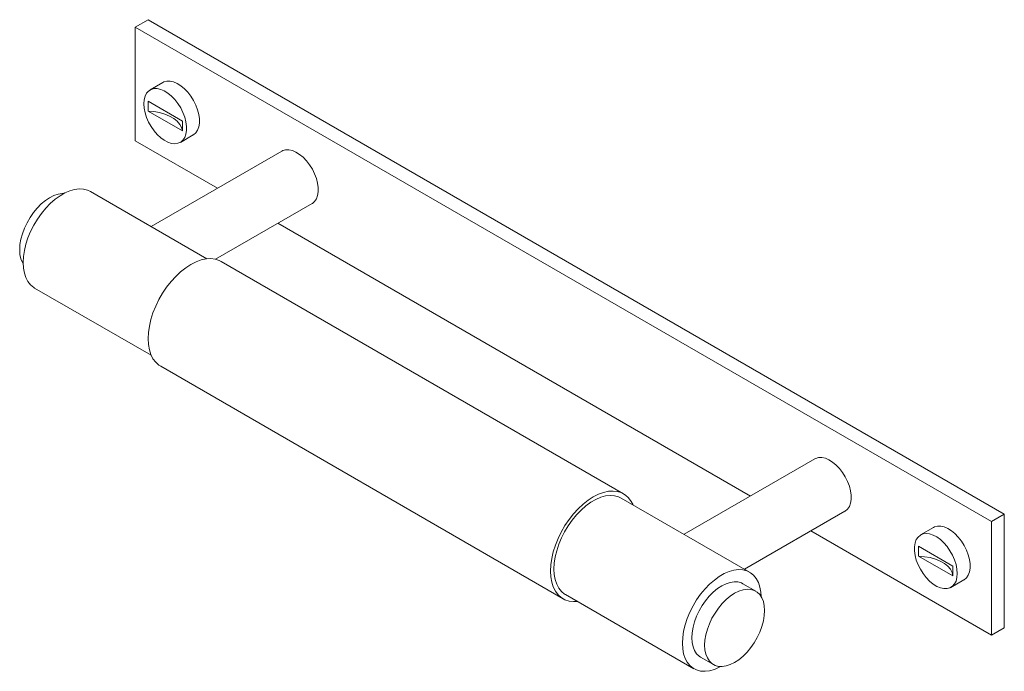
# Paper-space layout '_Isometric' of a CAD drawing. Header units: millimetres. Extents: x -62 to 101, y -40 to 68.
import ezdxf

# ---------------------------------------------------------------- set-up
doc = ezdxf.new("R2010")
doc.units = ezdxf.units.MM

psp = doc.layouts.new('_Isometric')

# ---------------------------------------------------------------- linework, layer by layer
at = {"color": 7, "linetype": 'Continuous', "lineweight": 15}
for p, q in [((-40.31, 67.76), (-42.43, 66.54)), ((101.12, -13.88), (-40.31, 67.76)), ((98.99, -15.1), (-42.43, 66.54)), ((-42.43, 66.54), (-42.43, 47.76)), ((-37.86, 57.4), (-39.98, 56.17)), ((-40.31, 54.29), (-34.65, 51.03)), ((-40.31, 52.66), (-40.31, 54.29)), ((-40.31, 52.66), (-34.65, 49.39)), ((-34.65, 49.39), (-34.65, 51.03)), ((-28.87, 39.93), (-42.43, 47.76)), ((-34.98, 47.51), (-32.86, 48.74)), ((-18.23, 46.07), (-39.82, 33.61)), ((-30.59, 28.28), (-49.85, 39.4)), ((-29.16, 28.21), (-13.23, 37.41)), ((59.17, -10.89), (-18.87, 34.16)), ((38.23, -10.53), (-28.23, 27.85)), ((-59.05, 23.46), (-39.79, 12.35)), ((-38.23, 10.53), (28.23, -27.85)), ((69.8, -4.75), (48.22, -17.21)), ((59.05, -23.46), (37.83, -11.22)), ((58.22, -22.99), (74.8, -13.41)), ((101.12, -13.88), (98.99, -15.1)), ((101.12, -32.66), (101.12, -13.88)), ((89.42, -16.08), (87.3, -17.3)), ((98.99, -15.1), (98.99, -33.88)), ((98.99, -33.88), (69.17, -16.66)), ((86.97, -19.19), (92.63, -22.45)), ((86.97, -20.82), (86.97, -19.19)), ((86.97, -20.82), (92.63, -24.08)), ((92.63, -24.08), (92.63, -22.45)), ((60.07, -26.59), (57.95, -25.37)), ((92.3, -25.97), (94.42, -24.74)), ((28.63, -27.15), (49.85, -39.4)), ((98.99, -33.88), (101.12, -32.66)), ((50.95, -37.49), (53.07, -38.72))]:
    psp.add_line(p, q, dxfattribs=at)
at = {"color": 7, "linetype": 'Continuous', "lineweight": 15, "flags": 128}
for points in [[(-37.86, 57.4), (-37.69, 57.48), (-37.21, 57.61), (-36.67, 57.62), (-36.1, 57.49), (-35.51, 57.23), (-34.91, 56.86), (-34.32, 56.37), (-33.76, 55.79), (-33.25, 55.14), (-32.8, 54.42), (-32.43, 53.66), (-32.13, 52.89), (-31.93, 52.12), (-31.83, 51.38), (-31.83, 50.69), (-31.93, 50.06), (-32.13, 49.53), (-32.43, 49.09), (-32.8, 48.77), (-32.86, 48.74)], [(-41.01, 53.88), (-40.96, 54.54), (-40.81, 55.13), (-40.56, 55.61), (-40.23, 55.99), (-39.81, 56.26), (-39.33, 56.39), (-38.79, 56.39), (-38.22, 56.26), (-37.63, 56.01), (-37.03, 55.63), (-36.44, 55.15), (-35.88, 54.57), (-35.37, 53.91), (-34.92, 53.19), (-34.55, 52.44), (-34.25, 51.66), (-34.06, 50.9), (-33.95, 50.15), (-33.95, 49.46), (-34.06, 48.84), (-34.25, 48.3), (-34.55, 47.86), (-34.92, 47.54), (-35.37, 47.35), (-35.88, 47.28), (-36.44, 47.34), (-37.03, 47.53), (-37.63, 47.85), (-38.22, 48.28), (-38.79, 48.81), (-39.33, 49.44), (-39.81, 50.13), (-40.23, 50.87), (-40.56, 51.63), (-40.81, 52.41), (-40.96, 53.16), (-41.01, 53.88)], [(-40.31, 52.66), (-39.34, 52.58), (-38.41, 52.42), (-37.54, 52.17), (-36.75, 51.84), (-36.07, 51.44), (-35.5, 50.99), (-35.07, 50.48), (-34.78, 49.95), (-34.65, 49.39)], [(-13.23, 37.41), (-13.18, 37.44), (-12.8, 37.76), (-12.51, 38.2), (-12.31, 38.73), (-12.21, 39.36), (-12.21, 40.05), (-12.31, 40.79), (-12.51, 41.56), (-12.8, 42.33), (-13.18, 43.09), (-13.63, 43.81), (-14.14, 44.47), (-14.7, 45.04), (-15.28, 45.53), (-15.88, 45.9), (-16.48, 46.16), (-17.05, 46.29), (-17.59, 46.29), (-18.07, 46.15), (-18.23, 46.07)], [(-54.27, 39.05), (-54.51, 39.04), (-55.17, 38.95), (-55.86, 38.72), (-56.57, 38.37), (-57.27, 37.91), (-57.96, 37.34), (-58.62, 36.67), (-59.24, 35.92), (-59.81, 35.1), (-60.31, 34.24), (-60.73, 33.34), (-61.07, 32.43), (-61.32, 31.52), (-61.47, 30.64), (-61.52, 29.8), (-61.47, 29.01), (-61.32, 28.3), (-61.07, 27.68), (-60.95, 27.47)], [(-49.85, 39.4), (-50.3, 39.61), (-50.96, 39.79), (-51.68, 39.83), (-52.44, 39.74), (-53.23, 39.51), (-54.04, 39.16), (-54.86, 38.69), (-55.67, 38.11), (-56.46, 37.42), (-57.22, 36.63), (-57.93, 35.76), (-58.59, 34.83), (-59.19, 33.84), (-59.71, 32.81), (-60.15, 31.76), (-60.5, 30.71), (-60.75, 29.66), (-60.9, 28.65), (-60.95, 27.68), (-60.9, 26.76), (-60.75, 25.93), (-60.5, 25.17), (-60.15, 24.52), (-59.71, 23.98), (-59.19, 23.55), (-59.05, 23.46)], [(-28.23, 27.85), (-28.55, 28), (-29.22, 28.22), (-29.95, 28.31), (-30.73, 28.27), (-31.54, 28.09), (-32.38, 27.78), (-33.23, 27.35), (-34.09, 26.8), (-34.93, 26.14), (-35.74, 25.37), (-36.52, 24.52), (-37.25, 23.59), (-37.92, 22.59), (-38.53, 21.54), (-39.05, 20.46), (-39.5, 19.37), (-39.85, 18.26), (-40.1, 17.18), (-40.25, 16.12), (-40.31, 15.1), (-40.25, 14.15), (-40.1, 13.27), (-39.85, 12.47), (-39.5, 11.78), (-39.05, 11.19), (-38.53, 10.72), (-38.23, 10.53)], [(69.8, -4.75), (69.97, -4.67), (70.45, -4.54), (70.98, -4.53), (71.56, -4.66), (72.15, -4.92), (72.75, -5.29), (73.34, -5.78), (73.89, -6.36), (74.4, -7.01), (74.85, -7.73), (75.23, -8.49), (75.52, -9.26), (75.72, -10.03), (75.82, -10.77), (75.82, -11.46), (75.72, -12.09), (75.52, -12.62), (75.23, -13.06), (74.85, -13.38), (74.8, -13.41)], [(39.79, -12.35), (39.5, -11.78), (39.05, -11.19), (38.53, -10.72), (37.92, -10.37), (37.25, -10.15), (36.52, -10.06), (35.74, -10.1), (34.93, -10.28), (34.09, -10.59), (33.23, -11.02), (32.38, -11.57), (31.54, -12.23), (30.73, -13), (29.95, -13.85), (29.22, -14.78), (28.55, -15.78), (27.94, -16.83), (27.41, -17.91), (26.97, -19.01), (26.62, -20.11), (26.37, -21.19), (26.21, -22.25), (26.16, -23.27), (26.21, -24.22), (26.37, -25.1), (26.62, -25.9), (26.97, -26.59), (27.41, -27.18), (27.94, -27.66), (28.55, -28), (29.22, -28.22), (29.95, -28.31), (30.59, -28.28)], [(37.83, -11.22), (37.38, -11), (36.72, -10.83), (36, -10.79), (35.24, -10.88), (34.45, -11.1), (33.64, -11.45), (32.83, -11.92), (32.02, -12.51), (31.22, -13.2), (30.46, -13.99), (29.75, -14.86), (29.09, -15.79), (28.49, -16.78), (27.97, -17.81), (27.53, -18.86), (27.19, -19.91), (26.93, -20.95), (26.78, -21.97), (26.73, -22.94), (26.78, -23.85), (26.93, -24.69), (27.19, -25.44), (27.53, -26.1), (27.97, -26.64), (28.49, -27.07), (28.63, -27.15)], [(94.42, -24.74), (94.48, -24.71), (94.85, -24.39), (95.15, -23.95), (95.35, -23.41), (95.45, -22.79), (95.45, -22.1), (95.35, -21.36), (95.15, -20.59), (94.85, -19.81), (94.48, -19.06), (94.03, -18.34), (93.52, -17.68), (92.96, -17.1), (92.37, -16.62), (91.77, -16.24), (91.18, -15.99), (90.61, -15.86), (90.07, -15.86), (89.59, -16), (89.42, -16.08)], [(93.34, -23.68), (93.29, -22.96), (93.14, -22.2), (92.89, -21.43), (92.55, -20.66), (92.14, -19.92), (91.66, -19.23), (91.12, -18.61), (90.55, -18.07), (89.95, -17.64), (89.35, -17.33), (88.77, -17.13), (88.21, -17.07), (87.7, -17.14), (87.25, -17.34), (86.87, -17.66), (86.58, -18.09), (86.38, -18.63), (86.28, -19.25), (86.28, -19.95), (86.38, -20.69), (86.58, -21.46), (86.87, -22.23), (87.25, -22.99), (87.7, -23.7), (88.21, -24.36), (88.77, -24.94), (89.35, -25.43), (89.95, -25.8), (90.55, -26.06), (91.12, -26.18), (91.66, -26.18), (92.14, -26.05), (92.55, -25.79), (92.89, -25.41), (93.14, -24.92), (93.29, -24.34), (93.34, -23.68)], [(92.63, -24.08), (92.5, -23.53), (92.21, -22.99), (91.78, -22.49), (91.21, -22.03), (90.53, -21.64), (89.74, -21.31), (88.87, -21.06), (87.94, -20.9), (86.97, -20.82)], [(60.95, -27.47), (60.9, -26.76), (60.75, -25.93), (60.5, -25.17), (60.15, -24.52), (59.71, -23.98), (59.19, -23.55), (58.59, -23.25), (57.93, -23.08), (57.22, -23.04), (56.46, -23.13), (55.67, -23.35), (54.86, -23.7), (54.04, -24.17), (53.23, -24.76), (52.44, -25.45), (51.68, -26.23), (50.96, -27.1), (50.3, -28.04), (49.71, -29.03), (49.18, -30.05), (48.75, -31.1), (48.4, -32.16), (48.15, -33.2), (47.99, -34.22), (47.94, -35.19), (47.99, -36.1), (48.15, -36.94), (48.4, -37.69), (48.75, -38.34), (49.18, -38.89), (49.71, -39.31), (50.3, -39.61), (50.96, -39.79), (51.68, -39.83), (52.44, -39.74), (53.23, -39.51), (54.04, -39.16), (54.27, -39.05)], [(57.95, -25.37), (57.69, -25.24), (57.12, -25.08), (56.5, -25.05), (55.84, -25.14), (55.15, -25.37), (54.45, -25.72), (53.74, -26.18), (53.05, -26.75), (52.39, -27.42), (51.77, -28.17), (51.21, -28.98), (50.71, -29.85), (50.28, -30.75), (49.94, -31.66), (49.7, -32.56), (49.55, -33.45), (49.5, -34.29), (49.55, -35.07), (49.7, -35.78), (49.94, -36.41), (50.28, -36.93), (50.71, -37.33), (50.95, -37.49)], [(61.52, -29.8), (61.47, -29.01), (61.32, -28.3), (61.07, -27.68), (60.73, -27.16), (60.31, -26.75), (59.81, -26.47), (59.24, -26.3), (58.62, -26.27), (57.96, -26.37), (57.27, -26.59), (56.57, -26.94), (55.86, -27.41), (55.17, -27.98), (54.51, -28.64), (53.89, -29.39), (53.33, -30.21), (52.83, -31.07), (52.4, -31.97), (52.07, -32.88), (51.82, -33.79), (51.67, -34.67), (51.62, -35.51), (51.67, -36.3), (51.82, -37.01), (52.07, -37.63), (52.4, -38.15), (52.83, -38.56), (53.33, -38.85), (53.89, -39.01), (54.51, -39.04), (55.17, -38.95), (55.86, -38.72), (56.57, -38.37), (57.27, -37.91), (57.96, -37.34), (58.62, -36.67), (59.24, -35.92), (59.81, -35.1), (60.31, -34.24), (60.73, -33.34), (61.07, -32.43), (61.32, -31.52), (61.47, -30.64), (61.52, -29.8)]]:
    psp.add_lwpolyline(points, dxfattribs=at)

doc.saveas('drawing.dxf')
